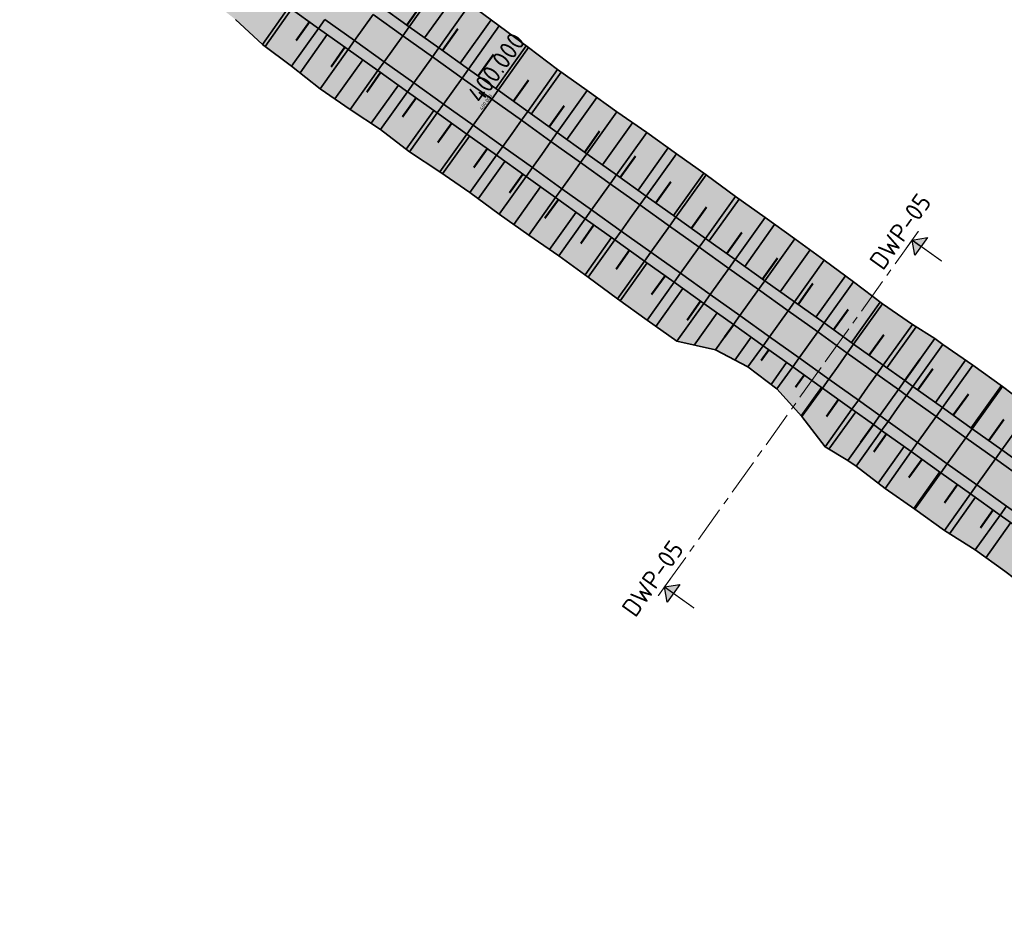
# Model space of a CAD drawing. Header units: metres. Extents: x 203098 to 203426, y 395898 to 396132.
# Tile 1 of 6: x 203154 to 203289, y 395935 to 396057. Entities that reach past the tile are written whole.
import ezdxf
from ezdxf.enums import TextEntityAlignment as Align

# ---------------------------------------------------------------- set-up
doc = ezdxf.new("R2010")
doc.units = ezdxf.units.M
doc.linetypes.add('XX-CENTER', pattern=[8, 5, -1, 1, -1])
doc.layers.get('0').update_dxf_attribs({"lineweight": 25})
doc.layers.add('C3D-ALIGNMENT_LABELING', color=7, linetype='Continuous')
doc.layers.add('C3D-CORRIDOR', color=7, linetype='Continuous')
for name, color, linetype, lineweight in [('N-WA-GR-GRAS-V', 61, 'Continuous', 18), ('N-WA-GW-AFWERKEN_INZAAIEN-G', 60, 'Continuous', 35), ('N-WA-GW-DIJK_KRUIN_BINNEN-G', 90, 'Continuous', 35), ('N-WA-GW-DIJK_KRUIN_BUITEN-G', 90, 'Continuous', 35), ('N-WA-GW-DIJK_TEEN_BINNEN-G', 90, 'Continuous', 35), ('N-WA-GW-DIJK_TEEN_BUITEN-G', 90, 'Continuous', 35), ('N-WA-VH-VERHARDING_ASFALT-G', 252, 'Continuous', 35), ('N-WA-VH-VERHARDING_ASFALT-V', 252, 'Continuous', 18), ('N-WA-VH-VERHARDING_GRASBETONSTEEN-G', 102, 'Continuous', 35), ('N-WA-VH-VERHARDING_GRASBETONSTEEN-V', 75, 'Continuous', 18), ('X-XX-AL-T25', 7, 'Continuous', 25), ('X-XX-AL-VERWIJZING_DOORSNEDE-G', 7, 'XX-CENTER', 18)]:
    doc.layers.add(name, color=color, linetype=linetype, lineweight=lineweight)
doc.styles.add('NLCS-ISO', font='NLCS-ISO.ttf')
doc.styles.get("Standard").update_dxf_attribs({"font": 'NLCS-ISO.ttf'})

# ---------------------------------------------------------------- blocks, each defined once
blk = doc.blocks.new('pijldrsn')
at = {"linetype": 'Continuous'}
blk.add_hatch(color=256, dxfattribs=at).paths.add_polyline_path([(-3, -3), (0, 0), (3, -3)])
for p, q in [((-3, -3), (0, 0)), ((0, 0), (3, -3)), ((0, 0), (0, -3)), ((0, 0), (0, 0)), ((0, 0), (0, 0)), ((0, 0), (0, 0)), ((3, -3), (-3, -3))]:
    blk.add_line(p, q, dxfattribs=at)
at = {"linetype": 'Continuous', "const_width": 0.35}
for points in [[(-3, 0), (3, 0)], [(0, 0), (0, -10)]]:
    blk.add_lwpolyline(points, dxfattribs=at)
at = {"flags": 11}
for tag, p in [('TEXTAT', (0, -65)), ('TEXTHG', (0.02, -71.78))]:
    blk.add_attdef(tag, text='', height=5, dxfattribs=at).set_placement(p, align=Align.TOP_CENTER)

msp = doc.modelspace()

# ---------------------------------------------------------------- hatches: boundary and pattern name
at = {"layer": 'N-WA-GR-GRAS-V', "linetype": 'Continuous', "lineweight": 18}
for points in [[(203275.22, 396007.21), (203272.28, 396009.31), (203268.21, 396012.21), (203264.14, 396015.12), (203260.07, 396018.02), (203256, 396020.93), (203251.93, 396023.83), (203247.86, 396026.74), (203243.8, 396029.64), (203239.73, 396032.55), (203235.66, 396035.45), (203231.59, 396038.36), (203227.52, 396041.26), (203223.45, 396044.17), (203219.38, 396047.07), (203215.31, 396049.98), (203211.24, 396052.88), (203207.17, 396055.78), (203203.09, 396058.69), (203199.02, 396061.59), (203194.95, 396064.49), (203190.88, 396067.39), (203186.8, 396070.29), (203182.73, 396073.19), (203178.65, 396076.09), (203174.58, 396078.99), (203170.5, 396081.88), (203166.42, 396084.78), (203162.35, 396087.68), (203161.76, 396088.09), (203165.43, 396093.27), (203166, 396092.82), (203169.89, 396089.66), (203174.56, 396087.59), (203178.01, 396083.81), (203181.9, 396080.66), (203186.29, 396078.2), (203190.61, 396075.65), (203194.78, 396072.87), (203198.9, 396070.03), (203203.15, 396067.39), (203207.31, 396064.6), (203211.46, 396061.81), (203215.51, 396058.87), (203219.55, 396055.92), (203223.56, 396052.93), (203227.56, 396049.92), (203231.63, 396047.03), (203235.69, 396044.11), (203239.81, 396041.27), (203243.87, 396038.35), (203247.96, 396035.47), (203251.98, 396032.5), (203256.05, 396029.59), (203260.11, 396026.68), (203264.17, 396023.76), (203268.19, 396020.79), (203272.17, 396017.76), (203276.3, 396014.93), (203279.35, 396012.99), (203275.22, 396007.21)], [(203267.4, 395996.25), (203264.28, 395998.1), (203261.11, 396002.27), (203257.68, 396006.06), (203253.69, 396009.08), (203249.23, 396011.43), (203243.92, 396012.61), (203239.84, 396015.5), (203235.8, 396018.45), (203231.76, 396021.39), (203227.74, 396024.36), (203223.61, 396027.18), (203219.54, 396030.08), (203215.49, 396033.02), (203211.37, 396035.85), (203207.21, 396038.63), (203203.25, 396041.69), (203199.07, 396044.43), (203194.97, 396047.28), (203191.04, 396050.38), (203187.03, 396053.37), (203183.32, 396056.78), (203179.39, 396059.88), (203175.44, 396062.95), (203171.46, 396065.98), (203167.21, 396068.62), (203163.12, 396071.5), (203158.79, 396074.04), (203154.41, 396076.49), (203153.7, 396076.74), (203157.47, 396082.06), (203158.06, 396081.64), (203162.14, 396078.75), (203166.21, 396075.85), (203170.29, 396072.96), (203174.36, 396070.06), (203178.44, 396067.16), (203182.51, 396064.26), (203186.58, 396061.36), (203190.66, 396058.46), (203194.73, 396055.56), (203198.8, 396052.66), (203202.87, 396049.76), (203206.94, 396046.86), (203211.01, 396043.95), (203215.08, 396041.05), (203219.15, 396038.14), (203223.22, 396035.24), (203227.29, 396032.33), (203231.36, 396029.43), (203235.43, 396026.52), (203239.5, 396023.62), (203243.57, 396020.71), (203247.64, 396017.81), (203251.71, 396014.9), (203255.77, 396012), (203259.84, 396009.1), (203263.91, 396006.19), (203267.98, 396003.29), (203270.92, 396001.19), (203267.4, 395996.25)], [(203360, 395946.7), (203357.75, 395948.31), (203353.68, 395951.21), (203349.61, 395954.12), (203345.54, 395957.02), (203341.47, 395959.93), (203337.4, 395962.83), (203333.33, 395965.74), (203329.26, 395968.64), (203325.19, 395971.55), (203321.12, 395974.45), (203317.05, 395977.36), (203312.98, 395980.26), (203308.91, 395983.17), (203304.84, 395986.07), (203300.77, 395988.98), (203296.7, 395991.88), (203292.63, 395994.79), (203288.56, 395997.69), (203284.49, 396000.59), (203280.42, 396003.5), (203276.35, 396006.4), (203275.22, 396007.21), (203279.35, 396012.99), (203280.47, 396012.17), (203284.57, 396009.31), (203288.65, 396006.42), (203292.63, 396003.39), (203296.72, 396000.51), (203300.79, 395997.61), (203304.87, 395994.72), (203308.93, 395991.8), (203312.94, 395988.81), (203316.97, 395985.86), (203320.97, 395982.85), (203325.03, 395979.93), (203329.07, 395976.98), (203332.9, 395973.75), (203336.85, 395970.67), (203340.94, 395967.8), (203345.03, 395964.92), (203349.09, 395962), (203353.16, 395959.1), (203357.26, 395956.23), (203361.31, 395953.29), (203363.63, 395951.79), (203360, 395946.7)], [(203351.68, 395935.04), (203349.58, 395936.87), (203345.43, 395939.66), (203341.45, 395942.69), (203337.32, 395945.51), (203333.37, 395948.58), (203329.37, 395951.58), (203325.41, 395954.64), (203321.32, 395957.52), (203317.31, 395960.51), (203313.29, 395963.48), (203309.29, 395966.49), (203305.07, 395969.17), (203301.09, 395972.22), (203296.98, 395975.06), (203292.97, 395978.05), (203288.97, 395981.05), (203284.9, 395983.96), (203280.66, 395986.62), (203276.6, 395989.54), (203272.52, 395992.42), (203268.54, 395995.45), (203267.4, 395996.25), (203270.92, 396001.19), (203272.05, 396000.38), (203276.12, 395997.48), (203280.19, 395994.57), (203284.26, 395991.67), (203288.33, 395988.76), (203292.4, 395985.86), (203296.47, 395982.95), (203300.54, 395980.05), (203304.61, 395977.14), (203308.68, 395974.24), (203312.75, 395971.33), (203316.82, 395968.43), (203320.89, 395965.52), (203324.96, 395962.62), (203329.03, 395959.71), (203333.1, 395956.81), (203337.17, 395953.9), (203341.24, 395951), (203345.31, 395948.1), (203349.38, 395945.19), (203353.45, 395942.29), (203355.7, 395940.68), (203351.68, 395935.04)]]:
    msp.add_hatch(color=61, dxfattribs=at).paths.add_polyline_path(points, flags=0)
at = {"layer": 'N-WA-VH-VERHARDING_ASFALT-V', "linetype": 'Continuous', "lineweight": 18}
for points in [[(203273.07, 396004.2), (203270.13, 396006.3), (203266.06, 396009.2), (203261.99, 396012.11), (203257.92, 396015.01), (203253.85, 396017.92), (203249.79, 396020.82), (203245.72, 396023.73), (203241.65, 396026.63), (203237.58, 396029.54), (203233.51, 396032.44), (203229.44, 396035.34), (203225.37, 396038.25), (203221.3, 396041.15), (203217.23, 396044.06), (203213.16, 396046.96), (203209.09, 396049.87), (203205.02, 396052.77), (203200.95, 396055.67), (203196.87, 396058.58), (203192.8, 396061.48), (203188.73, 396064.38), (203184.66, 396067.28), (203180.58, 396070.18), (203176.51, 396073.07), (203172.43, 396075.97), (203168.36, 396078.87), (203164.28, 396081.76), (203160.2, 396084.66), (203159.62, 396085.08), (203160.89, 396086.87), (203161.48, 396086.45), (203165.55, 396083.56), (203169.63, 396080.66), (203173.71, 396077.76), (203177.78, 396074.87), (203181.86, 396071.97), (203185.93, 396069.07), (203190.01, 396066.17), (203194.08, 396063.27), (203198.15, 396060.37), (203202.22, 396057.47), (203206.29, 396054.56), (203210.37, 396051.66), (203214.44, 396048.75), (203218.51, 396045.85), (203222.58, 396042.95), (203226.65, 396040.04), (203230.71, 396037.14), (203234.78, 396034.23), (203238.85, 396031.33), (203242.92, 396028.42), (203246.99, 396025.52), (203251.06, 396022.61), (203255.13, 396019.71), (203259.2, 396016.8), (203263.27, 396013.9), (203267.34, 396010.99), (203271.41, 396008.09), (203274.35, 396005.99), (203273.07, 396004.2)], [(203271.79, 396002.41), (203268.86, 396004.51), (203264.79, 396007.41), (203260.72, 396010.32), (203256.65, 396013.22), (203252.58, 396016.13), (203248.51, 396019.03), (203244.44, 396021.94), (203240.37, 396024.84), (203236.3, 396027.74), (203232.23, 396030.65), (203228.16, 396033.55), (203224.09, 396036.46), (203220.02, 396039.36), (203215.95, 396042.27), (203211.88, 396045.17), (203207.81, 396048.08), (203203.74, 396050.98), (203199.67, 396053.88), (203195.6, 396056.78), (203191.53, 396059.69), (203187.45, 396062.59), (203183.38, 396065.49), (203179.31, 396068.38), (203175.23, 396071.28), (203171.16, 396074.18), (203167.08, 396077.07), (203163.01, 396079.97), (203158.93, 396082.86), (203158.34, 396083.28), (203159.62, 396085.08), (203160.2, 396084.66), (203164.28, 396081.76), (203168.36, 396078.87), (203172.43, 396075.97), (203176.51, 396073.07), (203180.58, 396070.18), (203184.66, 396067.28), (203188.73, 396064.38), (203192.8, 396061.48), (203196.87, 396058.58), (203200.95, 396055.67), (203205.02, 396052.77), (203209.09, 396049.87), (203213.16, 396046.96), (203217.23, 396044.06), (203221.3, 396041.15), (203225.37, 396038.25), (203229.44, 396035.34), (203233.51, 396032.44), (203237.58, 396029.54), (203241.65, 396026.63), (203245.72, 396023.73), (203249.79, 396020.82), (203253.85, 396017.92), (203257.92, 396015.01), (203261.99, 396012.11), (203266.06, 396009.2), (203270.13, 396006.3), (203273.07, 396004.2), (203271.79, 396002.41)], [(203357.85, 395943.69), (203355.6, 395945.3), (203351.53, 395948.2), (203347.46, 395951.11), (203343.39, 395954.01), (203339.32, 395956.92), (203335.25, 395959.82), (203331.18, 395962.73), (203327.11, 395965.63), (203323.04, 395968.54), (203318.97, 395971.44), (203314.9, 395974.34), (203310.83, 395977.25), (203306.76, 395980.15), (203302.69, 395983.06), (203298.62, 395985.96), (203294.55, 395988.87), (203290.48, 395991.77), (203286.41, 395994.68), (203282.34, 395997.58), (203278.27, 396000.49), (203274.2, 396003.39), (203273.07, 396004.2), (203274.35, 396005.99), (203275.48, 396005.18), (203279.55, 396002.28), (203283.62, 395999.37), (203287.69, 395996.47), (203291.76, 395993.56), (203295.83, 395990.66), (203299.9, 395987.75), (203303.97, 395984.85), (203308.04, 395981.95), (203312.11, 395979.04), (203316.18, 395976.14), (203320.25, 395973.23), (203324.32, 395970.33), (203328.39, 395967.42), (203332.46, 395964.52), (203336.53, 395961.61), (203340.6, 395958.71), (203344.67, 395955.8), (203348.74, 395952.9), (203352.81, 395949.99), (203356.88, 395947.09), (203359.13, 395945.48), (203357.85, 395943.69)], [(203356.57, 395941.9), (203354.32, 395943.51), (203350.25, 395946.41), (203346.18, 395949.32), (203342.11, 395952.22), (203338.04, 395955.13), (203333.97, 395958.03), (203329.9, 395960.94), (203325.83, 395963.84), (203321.76, 395966.74), (203317.69, 395969.65), (203313.62, 395972.55), (203309.55, 395975.46), (203305.48, 395978.36), (203301.41, 395981.27), (203297.34, 395984.17), (203293.27, 395987.08), (203289.2, 395989.98), (203285.13, 395992.89), (203281.06, 395995.79), (203276.99, 395998.7), (203272.93, 396001.6), (203271.79, 396002.41), (203273.07, 396004.2), (203274.2, 396003.39), (203278.27, 396000.49), (203282.34, 395997.58), (203286.41, 395994.68), (203290.48, 395991.77), (203294.55, 395988.87), (203298.62, 395985.96), (203302.69, 395983.06), (203306.76, 395980.15), (203310.83, 395977.25), (203314.9, 395974.34), (203318.97, 395971.44), (203323.04, 395968.54), (203327.11, 395965.63), (203331.18, 395962.73), (203335.25, 395959.82), (203339.32, 395956.92), (203343.39, 395954.01), (203347.46, 395951.11), (203351.53, 395948.2), (203355.6, 395945.3), (203357.85, 395943.69), (203356.57, 395941.9)]]:
    msp.add_hatch(color=252, dxfattribs=at).paths.add_polyline_path(points, flags=0)
at = {"layer": 'N-WA-VH-VERHARDING_GRASBETONSTEEN-V', "linetype": 'Continuous', "lineweight": 18}
for points in [[(203274.35, 396005.99), (203271.41, 396008.09), (203267.34, 396010.99), (203263.27, 396013.9), (203259.2, 396016.8), (203255.13, 396019.71), (203251.06, 396022.61), (203246.99, 396025.52), (203242.92, 396028.42), (203238.85, 396031.33), (203234.78, 396034.23), (203230.71, 396037.14), (203226.65, 396040.04), (203222.58, 396042.95), (203218.51, 396045.85), (203214.44, 396048.75), (203210.37, 396051.66), (203206.29, 396054.56), (203202.22, 396057.47), (203198.15, 396060.37), (203194.08, 396063.27), (203190.01, 396066.17), (203185.93, 396069.07), (203181.86, 396071.97), (203177.78, 396074.87), (203173.71, 396077.76), (203169.63, 396080.66), (203165.55, 396083.56), (203161.48, 396086.45), (203160.89, 396086.87), (203161.76, 396088.09), (203162.35, 396087.68), (203166.42, 396084.78), (203170.5, 396081.88), (203174.58, 396078.99), (203178.65, 396076.09), (203182.73, 396073.19), (203186.8, 396070.29), (203190.88, 396067.39), (203194.95, 396064.49), (203199.02, 396061.59), (203203.09, 396058.69), (203207.17, 396055.78), (203211.24, 396052.88), (203215.31, 396049.98), (203219.38, 396047.07), (203223.45, 396044.17), (203227.52, 396041.26), (203231.59, 396038.36), (203235.66, 396035.45), (203239.73, 396032.55), (203243.8, 396029.64), (203247.86, 396026.74), (203251.93, 396023.83), (203256, 396020.93), (203260.07, 396018.02), (203264.14, 396015.12), (203268.21, 396012.21), (203272.28, 396009.31), (203275.22, 396007.21), (203274.35, 396005.99)], [(203270.92, 396001.19), (203267.98, 396003.29), (203263.91, 396006.19), (203259.84, 396009.1), (203255.77, 396012), (203251.71, 396014.9), (203247.64, 396017.81), (203243.57, 396020.71), (203239.5, 396023.62), (203235.43, 396026.52), (203231.36, 396029.43), (203227.29, 396032.33), (203223.22, 396035.24), (203219.15, 396038.14), (203215.08, 396041.05), (203211.01, 396043.95), (203206.94, 396046.86), (203202.87, 396049.76), (203198.8, 396052.66), (203194.73, 396055.56), (203190.66, 396058.46), (203186.58, 396061.36), (203182.51, 396064.26), (203178.44, 396067.16), (203174.36, 396070.06), (203170.29, 396072.96), (203166.21, 396075.85), (203162.14, 396078.75), (203158.06, 396081.64), (203157.47, 396082.06), (203158.34, 396083.28), (203158.93, 396082.86), (203163.01, 396079.97), (203167.08, 396077.07), (203171.16, 396074.18), (203175.23, 396071.28), (203179.31, 396068.38), (203183.38, 396065.49), (203187.45, 396062.59), (203191.53, 396059.69), (203195.6, 396056.78), (203199.67, 396053.88), (203203.74, 396050.98), (203207.81, 396048.08), (203211.88, 396045.17), (203215.95, 396042.27), (203220.02, 396039.36), (203224.09, 396036.46), (203228.16, 396033.55), (203232.23, 396030.65), (203236.3, 396027.74), (203240.37, 396024.84), (203244.44, 396021.94), (203248.51, 396019.03), (203252.58, 396016.13), (203256.65, 396013.22), (203260.72, 396010.32), (203264.79, 396007.41), (203268.86, 396004.51), (203271.79, 396002.41), (203270.92, 396001.19)], [(203359.13, 395945.48), (203356.88, 395947.09), (203352.81, 395949.99), (203348.74, 395952.9), (203344.67, 395955.8), (203340.6, 395958.71), (203336.53, 395961.61), (203332.46, 395964.52), (203328.39, 395967.42), (203324.32, 395970.33), (203320.25, 395973.23), (203316.18, 395976.14), (203312.11, 395979.04), (203308.04, 395981.95), (203303.97, 395984.85), (203299.9, 395987.75), (203295.83, 395990.66), (203291.76, 395993.56), (203287.69, 395996.47), (203283.62, 395999.37), (203279.55, 396002.28), (203275.48, 396005.18), (203274.35, 396005.99), (203275.22, 396007.21), (203276.35, 396006.4), (203280.42, 396003.5), (203284.49, 396000.59), (203288.56, 395997.69), (203292.63, 395994.79), (203296.7, 395991.88), (203300.77, 395988.98), (203304.84, 395986.07), (203308.91, 395983.17), (203312.98, 395980.26), (203317.05, 395977.36), (203321.12, 395974.45), (203325.19, 395971.55), (203329.26, 395968.64), (203333.33, 395965.74), (203337.4, 395962.83), (203341.47, 395959.93), (203345.54, 395957.02), (203349.61, 395954.12), (203353.68, 395951.21), (203357.75, 395948.31), (203360, 395946.7), (203359.13, 395945.48)], [(203355.7, 395940.68), (203353.45, 395942.29), (203349.38, 395945.19), (203345.31, 395948.1), (203341.24, 395951), (203337.17, 395953.9), (203333.1, 395956.81), (203329.03, 395959.71), (203324.96, 395962.62), (203320.89, 395965.52), (203316.82, 395968.43), (203312.75, 395971.33), (203308.68, 395974.24), (203304.61, 395977.14), (203300.54, 395980.05), (203296.47, 395982.95), (203292.4, 395985.86), (203288.33, 395988.76), (203284.26, 395991.67), (203280.19, 395994.57), (203276.12, 395997.48), (203272.05, 396000.38), (203270.92, 396001.19), (203271.79, 396002.41), (203272.93, 396001.6), (203276.99, 395998.7), (203281.06, 395995.79), (203285.13, 395992.89), (203289.2, 395989.98), (203293.27, 395987.08), (203297.34, 395984.17), (203301.41, 395981.27), (203305.48, 395978.36), (203309.55, 395975.46), (203313.62, 395972.55), (203317.69, 395969.65), (203321.76, 395966.74), (203325.83, 395963.84), (203329.9, 395960.94), (203333.97, 395958.03), (203338.04, 395955.13), (203342.11, 395952.22), (203346.18, 395949.32), (203350.25, 395946.41), (203354.32, 395943.51), (203356.57, 395941.9), (203355.7, 395940.68)]]:
    msp.add_hatch(color=75, dxfattribs=at).paths.add_polyline_path(points, flags=0)

# ---------------------------------------------------------------- linework, layer by layer
at = {"layer": 'C3D-ALIGNMENT_LABELING', "color": 7, "linetype": 'Continuous', "lineweight": -3}
msp.add_line((203217.37, 396044.26), (203217.08, 396043.86), dxfattribs=at)
at = {"layer": 'C3D-CORRIDOR', "color": 7, "linetype": 'Continuous', "lineweight": 35}
for p, q in [((203209.3, 396054.26, 15.7), (203213.59, 396060.27, 13.24)), ((203191.03, 396058.19, 15.7), (203187.4, 396053.09, 13.61)), ((203214.19, 396050.78, 15.7), (203218.44, 396056.73, 13.26)), ((203195.92, 396054.71, 15.7), (203192.19, 396049.48, 13.56)), ((203219.07, 396047.29, 15.7), (203223.26, 396053.16, 13.3)), ((203200.8, 396051.23, 15.7), (203196.99, 396045.88, 13.51)), ((203223.95, 396043.81, 15.7), (203228.06, 396049.56, 13.34)), ((203205.69, 396047.75, 15.7), (203201.97, 396042.53, 13.57)), ((203228.83, 396040.32, 15.7), (203232.95, 396046.08, 13.34)), ((203210.57, 396044.27, 15.7), (203206.78, 396038.96, 13.53)), ((203233.72, 396036.83, 15.7), (203237.85, 396042.62, 13.33)), ((203215.45, 396040.78, 15.7), (203211.74, 396035.59, 13.57)), ((203238.6, 396033.35, 15.7), (203242.75, 396039.16, 13.32)), ((203220.33, 396037.3, 15.7), (203216.67, 396032.16, 13.6)), ((203243.49, 396029.86, 15.7), (203247.65, 396035.69, 13.31)), ((203225.22, 396033.81, 15.7), (203221.54, 396028.66, 13.59)), ((203248.37, 396026.38, 15.7), (203252.48, 396032.14, 13.34)), ((203230.1, 396030.33, 15.7), (203226.46, 396025.23, 13.61)), ((203253.25, 396022.89, 15.7), (203257.36, 396028.65, 13.34)), ((203234.98, 396026.84, 15.7), (203231.32, 396021.71, 13.6)), ((203258.14, 396019.41, 15.7), (203262.24, 396025.15, 13.35)), ((203239.87, 396023.36, 15.7), (203236.17, 396018.18, 13.58)), ((203263.02, 396015.92, 15.7), (203267.08, 396021.61, 13.37)), ((203244.75, 396019.87, 15.7), (203241.03, 396014.66, 13.57)), ((203267.9, 396012.44, 15.7), (203271.86, 396017.99, 13.43)), ((203249.47, 396016.5, 15.7), (203246.32, 396012.08, 13.89)), ((203272.78, 396008.95, 15.7), (203276.81, 396014.6, 13.39)), ((203254.14, 396013.17, 15.7), (203251.9, 396010.02, 14.41)), ((203279.44, 396004.2, 15.7), (203283.58, 396010, 13.32)), ((203259.01, 396009.69, 15.7), (203256.86, 396006.68, 14.47)), ((203263.8, 396006.27, 15.7), (203261.02, 396002.37, 14.1)), ((203284.33, 396000.71, 15.7), (203288.49, 396006.54, 13.31)), ((203268.49, 396002.93, 15.7), (203264.82, 395997.78, 13.59)), ((203275.16, 395998.16, 15.7), (203271.58, 395993.14, 13.64)), ((203280.05, 395994.68, 15.7), (203276.46, 395989.65, 13.64)), ((203284.93, 395991.19, 15.7), (203281.36, 395986.19, 13.65)), ((203289.81, 395987.71, 15.7), (203286.38, 395982.9, 13.73))]:
    msp.add_line(p, q, dxfattribs=at)
at = {"layer": 'C3D-CORRIDOR', "color": 7, "linetype": 'Continuous', "lineweight": 50}
for p, q in [((203206.86, 396056, 15.7), (203209.01, 396059.01, 14.47)), ((203193.48, 396056.45, 15.7), (203191.64, 396053.88, 14.65)), ((203211.75, 396052.52, 15.7), (203213.88, 396055.51, 14.48)), ((203198.36, 396052.97, 15.7), (203196.45, 396050.3, 14.6)), ((203216.63, 396049.03, 15.7), (203218.74, 396051.99, 14.49)), ((203203.25, 396049.49, 15.7), (203201.35, 396046.83, 14.61)), ((203221.51, 396045.55, 15.7), (203223.58, 396048.45, 14.51)), ((203208.13, 396046.01, 15.7), (203206.27, 396043.4, 14.63)), ((203226.39, 396042.06, 15.7), (203228.45, 396044.95, 14.52)), ((203213.01, 396042.52, 15.7), (203211.13, 396039.89, 14.62)), ((203231.28, 396038.58, 15.7), (203233.33, 396041.45, 14.52)), ((203217.89, 396039.04, 15.7), (203216.05, 396036.47, 14.65)), ((203236.16, 396035.09, 15.7), (203238.24, 396038, 14.51)), ((203222.77, 396035.55, 15.7), (203220.94, 396032.98, 14.65)), ((203241.04, 396031.61, 15.7), (203243.12, 396034.51, 14.51)), ((203227.66, 396032.07, 15.7), (203225.82, 396029.49, 14.65)), ((203245.93, 396028.12, 15.7), (203248, 396031.02, 14.51)), ((203232.54, 396028.58, 15.7), (203230.73, 396026.04, 14.66)), ((203250.81, 396024.64, 15.7), (203252.87, 396027.52, 14.52)), ((203237.42, 396025.1, 15.7), (203235.58, 396022.52, 14.65)), ((203255.69, 396021.15, 15.7), (203257.75, 396024.03, 14.52)), ((203242.31, 396021.61, 15.7), (203240.45, 396019.01, 14.64)), ((203260.58, 396017.66, 15.7), (203262.62, 396020.53, 14.53)), ((203247.19, 396018.13, 15.7), (203245.33, 396015.52, 14.63)), ((203265.46, 396014.18, 15.7), (203267.47, 396016.99, 14.55)), ((203251.72, 396014.89, 15.7), (203250.48, 396013.16, 14.99)), ((203270.34, 396010.69, 15.7), (203272.33, 396013.49, 14.56)), ((203256.57, 396011.43, 15.7), (203255.52, 396009.96, 15.1)), ((203275.22, 396007.21, 15.7), (203277.28, 396010.1, 14.52)), ((203277, 396005.94, 15.7), (203279.06, 396008.83, 14.52)), ((203261.41, 396007.98, 15.7), (203260.21, 396006.29, 15.01)), ((203266.13, 396004.61, 15.7), (203264.49, 396002.3, 14.76)), ((203281.88, 396002.46, 15.7), (203283.96, 396005.37, 14.51)), ((203286.77, 395998.97, 15.7), (203288.82, 396001.85, 14.52)), ((203270.92, 396001.19, 15.7), (203269.16, 395998.72, 14.69)), ((203272.72, 395999.9, 15.7), (203270.96, 395997.43, 14.69)), ((203277.6, 395996.42, 15.7), (203275.8, 395993.9, 14.67)), ((203282.49, 395992.93, 15.7), (203280.69, 395990.42, 14.67)), ((203287.37, 395989.45, 15.7), (203285.63, 395987.02, 14.71))]:
    msp.add_line(p, q, dxfattribs=at)
at = {"layer": 'N-WA-GW-AFWERKEN_INZAAIEN-G', "color": 60, "linetype": 'Continuous', "lineweight": 35}
for p, q in [((203207.17, 396055.78, 15.7), (203211.46, 396061.81, 13.23)), ((203211.24, 396052.88, 15.7), (203215.51, 396058.87, 13.25)), ((203190.66, 396058.46, 15.7), (203187.03, 396053.37, 13.62)), ((203215.31, 396049.98, 15.7), (203219.55, 396055.92, 13.27)), ((203194.73, 396055.56, 15.7), (203191.04, 396050.38, 13.58)), ((203198.8, 396052.66, 15.7), (203194.97, 396047.28, 13.5)), ((203219.38, 396047.07, 15.7), (203223.56, 396052.93, 13.3)), ((203202.87, 396049.76, 15.7), (203199.07, 396044.43, 13.52)), ((203223.45, 396044.17, 15.7), (203227.56, 396049.92, 13.34)), ((203206.94, 396046.86, 15.7), (203203.25, 396041.69, 13.59)), ((203227.52, 396041.26, 15.7), (203231.63, 396047.03, 13.34)), ((203211.01, 396043.95, 15.7), (203207.21, 396038.63, 13.52)), ((203231.59, 396038.36, 15.7), (203235.69, 396044.11, 13.35)), ((203215.08, 396041.05, 15.7), (203211.37, 396035.85, 13.57)), ((203235.66, 396035.45, 15.7), (203239.81, 396041.27, 13.32)), ((203239.73, 396032.55, 15.7), (203243.87, 396038.35, 13.32)), ((203219.15, 396038.14, 15.7), (203215.49, 396033.02, 13.6)), ((203223.22, 396035.24, 15.7), (203219.54, 396030.08, 13.59)), ((203243.8, 396029.64, 15.7), (203247.96, 396035.47, 13.31)), ((203227.29, 396032.33, 15.7), (203223.61, 396027.18, 13.59)), ((203247.86, 396026.74, 15.7), (203251.98, 396032.5, 13.34)), ((203231.36, 396029.43, 15.7), (203227.74, 396024.36, 13.63)), ((203251.93, 396023.83, 15.7), (203256.05, 396029.59, 13.34)), ((203235.43, 396026.52, 15.7), (203231.76, 396021.39, 13.6)), ((203256, 396020.93, 15.7), (203260.11, 396026.68, 13.34)), ((203239.5, 396023.62, 15.7), (203235.8, 396018.45, 13.58)), ((203260.07, 396018.02, 15.7), (203264.17, 396023.76, 13.35)), ((203264.14, 396015.12, 15.7), (203268.19, 396020.79, 13.38)), ((203243.57, 396020.71, 15.7), (203239.84, 396015.5, 13.56)), ((203247.64, 396017.81, 15.7), (203243.92, 396012.61, 13.57)), ((203268.21, 396012.21, 15.7), (203272.17, 396017.76, 13.43)), ((203251.71, 396014.9, 15.7), (203249.23, 396011.43, 14.28)), ((203272.28, 396009.31, 15.7), (203276.3, 396014.93, 13.4)), ((203275.22, 396007.21, 15.7), (203279.35, 396012.99, 13.33)), ((203255.77, 396012, 15.7), (203253.69, 396009.08, 14.5)), ((203276.35, 396006.4, 15.7), (203280.47, 396012.17, 13.34)), ((203259.84, 396009.1, 15.7), (203257.68, 396006.06, 14.46)), ((203280.42, 396003.5, 15.7), (203284.57, 396009.31, 13.32)), ((203263.91, 396006.19, 15.7), (203261.11, 396002.27, 14.09)), ((203284.49, 396000.59, 15.7), (203288.65, 396006.42, 13.31)), ((203267.98, 396003.29, 15.7), (203264.28, 395998.1, 13.58)), ((203288.56, 395997.69, 15.7), (203292.63, 396003.39, 13.37)), ((203267.4, 395996.25, 13.68), (203270.92, 396001.19, 15.7)), ((203272.05, 396000.38, 15.7), (203268.54, 395995.45, 13.68)), ((203276.12, 395997.48, 15.7), (203272.52, 395992.42, 13.63)), ((203280.19, 395994.57, 15.7), (203276.6, 395989.54, 13.64)), ((203284.26, 395991.67, 15.7), (203280.66, 395986.62, 13.64)), ((203288.33, 395988.76, 15.7), (203284.9, 395983.96, 13.73))]:
    msp.add_line(p, q, dxfattribs=at)
at = {"layer": 'N-WA-GW-DIJK_KRUIN_BINNEN-G', "color": 90, "linetype": 'Continuous', "lineweight": 35}
for points in [[(203275.22, 396007.21, 15.7), (203272.28, 396009.31, 15.7), (203268.21, 396012.21, 15.7), (203264.14, 396015.12, 15.7), (203260.07, 396018.02, 15.7), (203256, 396020.93, 15.7), (203251.93, 396023.83, 15.7), (203247.86, 396026.74, 15.7), (203243.8, 396029.64, 15.7), (203239.73, 396032.55, 15.7), (203235.66, 396035.45, 15.7), (203231.59, 396038.36, 15.7), (203227.52, 396041.26, 15.7), (203223.45, 396044.17, 15.7), (203219.38, 396047.07, 15.7), (203215.31, 396049.98, 15.7), (203211.24, 396052.88, 15.7), (203207.17, 396055.78, 15.7), (203203.09, 396058.69, 15.7)], [(203274.35, 396005.99, 15.7), (203271.41, 396008.09, 15.7), (203267.34, 396010.99, 15.7), (203263.27, 396013.9, 15.7), (203259.2, 396016.8, 15.7), (203255.13, 396019.71, 15.7), (203251.06, 396022.61, 15.7), (203246.99, 396025.52, 15.7), (203242.92, 396028.42, 15.7), (203238.85, 396031.33, 15.7), (203234.78, 396034.23, 15.7), (203230.71, 396037.14, 15.7), (203226.65, 396040.04, 15.7), (203222.58, 396042.95, 15.7), (203218.51, 396045.85, 15.7), (203214.44, 396048.75, 15.7), (203210.37, 396051.66, 15.7), (203206.29, 396054.56, 15.7), (203202.22, 396057.47, 15.7)], [(203359.13, 395945.48, 15.75), (203356.88, 395947.09, 15.7), (203352.81, 395949.99, 15.7), (203348.74, 395952.9, 15.7), (203344.67, 395955.8, 15.7), (203340.6, 395958.71, 15.7), (203336.53, 395961.61, 15.7), (203332.46, 395964.52, 15.7), (203328.39, 395967.42, 15.7), (203324.32, 395970.33, 15.7), (203320.25, 395973.23, 15.7), (203316.18, 395976.14, 15.7), (203312.11, 395979.04, 15.7), (203308.04, 395981.95, 15.7), (203303.97, 395984.85, 15.7), (203299.9, 395987.75, 15.7), (203295.83, 395990.66, 15.7), (203291.76, 395993.56, 15.7), (203287.69, 395996.47, 15.7), (203283.62, 395999.37, 15.7), (203279.55, 396002.28, 15.7), (203275.48, 396005.18, 15.7), (203274.35, 396005.99, 15.7)], [(203360, 395946.7, 15.75), (203357.75, 395948.31, 15.7), (203353.68, 395951.21, 15.7), (203349.61, 395954.12, 15.7), (203345.54, 395957.02, 15.7), (203341.47, 395959.93, 15.7), (203337.4, 395962.83, 15.7), (203333.33, 395965.74, 15.7), (203329.26, 395968.64, 15.7), (203325.19, 395971.55, 15.7), (203321.12, 395974.45, 15.7), (203317.05, 395977.36, 15.7), (203312.98, 395980.26, 15.7), (203308.91, 395983.17, 15.7), (203304.84, 395986.07, 15.7), (203300.77, 395988.98, 15.7), (203296.7, 395991.88, 15.7), (203292.63, 395994.79, 15.7), (203288.56, 395997.69, 15.7), (203284.49, 396000.59, 15.7), (203280.42, 396003.5, 15.7), (203276.35, 396006.4, 15.7), (203275.22, 396007.21, 15.7)]]:
    msp.add_polyline3d(points, dxfattribs=at)
at = {"layer": 'N-WA-GW-DIJK_KRUIN_BUITEN-G', "color": 90, "linetype": 'Continuous', "lineweight": 35}
for points in [[(203270.92, 396001.19, 15.7), (203267.98, 396003.29, 15.7), (203263.91, 396006.19, 15.7), (203259.84, 396009.1, 15.7), (203255.77, 396012, 15.7), (203251.71, 396014.9, 15.7), (203247.64, 396017.81, 15.7), (203243.57, 396020.71, 15.7), (203239.5, 396023.62, 15.7), (203235.43, 396026.52, 15.7), (203231.36, 396029.43, 15.7), (203227.29, 396032.33, 15.7), (203223.22, 396035.24, 15.7), (203219.15, 396038.14, 15.7), (203215.08, 396041.05, 15.7), (203211.01, 396043.95, 15.7), (203206.94, 396046.86, 15.7), (203202.87, 396049.76, 15.7), (203198.8, 396052.66, 15.7), (203194.73, 396055.56, 15.7), (203190.66, 396058.46, 15.7)], [(203271.79, 396002.41, 15.7), (203268.86, 396004.51, 15.7), (203264.79, 396007.41, 15.7), (203260.72, 396010.32, 15.7), (203256.65, 396013.22, 15.7), (203252.58, 396016.13, 15.7), (203248.51, 396019.03, 15.7), (203244.44, 396021.94, 15.7), (203240.37, 396024.84, 15.7), (203236.3, 396027.74, 15.7), (203232.23, 396030.65, 15.7), (203228.16, 396033.55, 15.7), (203224.09, 396036.46, 15.7), (203220.02, 396039.36, 15.7), (203215.95, 396042.27, 15.7), (203211.88, 396045.17, 15.7), (203207.81, 396048.08, 15.7), (203203.74, 396050.98, 15.7), (203199.67, 396053.88, 15.7), (203195.6, 396056.78, 15.7)], [(203356.57, 395941.9, 15.75), (203354.32, 395943.51, 15.7), (203350.25, 395946.41, 15.7), (203346.18, 395949.32, 15.7), (203342.11, 395952.22, 15.7), (203338.04, 395955.13, 15.7), (203333.97, 395958.03, 15.7), (203329.9, 395960.94, 15.7), (203325.83, 395963.84, 15.7), (203321.76, 395966.74, 15.7), (203317.69, 395969.65, 15.7), (203313.62, 395972.55, 15.7), (203309.55, 395975.46, 15.7), (203305.48, 395978.36, 15.7), (203301.41, 395981.27, 15.7), (203297.34, 395984.17, 15.7), (203293.27, 395987.08, 15.7), (203289.2, 395989.98, 15.7), (203285.13, 395992.89, 15.7), (203281.06, 395995.79, 15.7), (203276.99, 395998.7, 15.7), (203272.93, 396001.6, 15.7), (203271.79, 396002.41, 15.7)], [(203355.7, 395940.68, 15.75), (203353.45, 395942.29, 15.7), (203349.38, 395945.19, 15.7), (203345.31, 395948.1, 15.7), (203341.24, 395951, 15.7), (203337.17, 395953.9, 15.7), (203333.1, 395956.81, 15.7), (203329.03, 395959.71, 15.7), (203324.96, 395962.62, 15.7), (203320.89, 395965.52, 15.7), (203316.82, 395968.43, 15.7), (203312.75, 395971.33, 15.7), (203308.68, 395974.24, 15.7), (203304.61, 395977.14, 15.7), (203300.54, 395980.05, 15.7), (203296.47, 395982.95, 15.7), (203292.4, 395985.86, 15.7), (203288.33, 395988.76, 15.7), (203284.26, 395991.67, 15.7), (203280.19, 395994.57, 15.7), (203276.12, 395997.48, 15.7), (203272.05, 396000.38, 15.7), (203270.92, 396001.19, 15.7)]]:
    msp.add_polyline3d(points, dxfattribs=at)
at = {"layer": 'N-WA-GW-DIJK_TEEN_BINNEN-G', "color": 90, "linetype": 'Continuous', "lineweight": 35}
for points in [[(203279.35, 396012.99, 13.33), (203276.3, 396014.93, 13.4), (203272.17, 396017.76, 13.43), (203268.19, 396020.79, 13.38), (203264.17, 396023.76, 13.35), (203260.11, 396026.68, 13.34), (203256.05, 396029.59, 13.34), (203251.98, 396032.5, 13.34), (203247.96, 396035.47, 13.31), (203243.87, 396038.35, 13.32), (203239.81, 396041.27, 13.32), (203235.69, 396044.11, 13.35), (203231.63, 396047.03, 13.34), (203227.56, 396049.92, 13.34), (203223.56, 396052.93, 13.3), (203219.55, 396055.92, 13.27), (203215.51, 396058.87, 13.25)], [(203363.63, 395951.79, 13.66), (203361.31, 395953.29, 13.66), (203357.26, 395956.23, 13.64), (203353.16, 395959.1, 13.66), (203349.09, 395962, 13.66), (203345.03, 395964.92, 13.66), (203340.94, 395967.8, 13.67), (203336.85, 395970.67, 13.68), (203332.9, 395973.75, 13.61), (203329.07, 395976.98, 13.47), (203325.03, 395979.93, 13.46), (203320.97, 395982.85, 13.45), (203316.97, 395985.86, 13.41), (203312.94, 395988.81, 13.39), (203308.93, 395991.8, 13.35), (203304.87, 395994.72, 13.35), (203300.79, 395997.61, 13.35), (203296.72, 396000.51, 13.36), (203292.63, 396003.39, 13.37), (203288.65, 396006.42, 13.31), (203284.57, 396009.31, 13.32), (203280.47, 396012.17, 13.34), (203279.35, 396012.99, 13.33)]]:
    msp.add_polyline3d(points, dxfattribs=at)
at = {"layer": 'N-WA-GW-DIJK_TEEN_BUITEN-G', "color": 90, "linetype": 'Continuous', "lineweight": 35}
for points in [[(203267.4, 395996.25, 13.68), (203264.28, 395998.1, 13.58), (203261.11, 396002.27, 14.09), (203257.68, 396006.06, 14.46), (203253.69, 396009.08, 14.5), (203249.23, 396011.43, 14.28), (203243.92, 396012.61, 13.57), (203239.84, 396015.5, 13.56), (203235.8, 396018.45, 13.58), (203231.76, 396021.39, 13.6), (203227.74, 396024.36, 13.63), (203223.61, 396027.18, 13.59), (203219.54, 396030.08, 13.59), (203215.49, 396033.02, 13.6), (203211.37, 396035.85, 13.57), (203207.21, 396038.63, 13.52), (203203.25, 396041.69, 13.59), (203199.07, 396044.43, 13.52), (203194.97, 396047.28, 13.5), (203191.04, 396050.38, 13.58), (203187.03, 396053.37, 13.62), (203183.32, 396056.78, 13.82)], [(203351.68, 395935.04, 13.44), (203349.58, 395936.87, 13.49), (203345.43, 395939.66, 13.44), (203341.45, 395942.69, 13.49), (203337.32, 395945.51, 13.45), (203333.37, 395948.58, 13.52), (203329.37, 395951.58, 13.56), (203325.41, 395954.64, 13.62), (203321.32, 395957.52, 13.61), (203317.31, 395960.51, 13.65), (203313.29, 395963.48, 13.67), (203309.29, 395966.49, 13.72), (203305.07, 395969.17, 13.63), (203301.09, 395972.22, 13.68), (203296.98, 395975.06, 13.66), (203292.97, 395978.05, 13.69), (203288.97, 395981.05, 13.73), (203284.9, 395983.96, 13.73), (203280.66, 395986.62, 13.64), (203276.6, 395989.54, 13.64), (203272.52, 395992.42, 13.63), (203268.54, 395995.45, 13.68), (203267.4, 395996.25, 13.68)]]:
    msp.add_polyline3d(points, dxfattribs=at)
at = {"layer": 'N-WA-VH-VERHARDING_ASFALT-G', "color": 252, "linetype": 'Continuous', "lineweight": 35}
for p, q in [((203200.95, 396055.67, 15.7), (203202.22, 396057.47, 15.7)), ((203200.95, 396055.67, 15.7), (203199.67, 396053.88, 15.7)), ((203205.02, 396052.77, 15.7), (203206.29, 396054.56, 15.7)), ((203205.02, 396052.77, 15.7), (203203.74, 396050.98, 15.7)), ((203209.09, 396049.87, 15.7), (203210.37, 396051.66, 15.7)), ((203209.09, 396049.87, 15.7), (203207.81, 396048.08, 15.7)), ((203213.16, 396046.96, 15.7), (203214.44, 396048.75, 15.7)), ((203213.16, 396046.96, 15.7), (203211.88, 396045.17, 15.7)), ((203217.23, 396044.06, 15.7), (203218.51, 396045.85, 15.7)), ((203217.23, 396044.06, 15.7), (203215.95, 396042.27, 15.7)), ((203221.3, 396041.15, 15.7), (203222.58, 396042.95, 15.7)), ((203221.3, 396041.15, 15.7), (203220.02, 396039.36, 15.7)), ((203225.37, 396038.25, 15.7), (203226.65, 396040.04, 15.7)), ((203225.37, 396038.25, 15.7), (203224.09, 396036.46, 15.7)), ((203229.44, 396035.34, 15.7), (203230.71, 396037.14, 15.7)), ((203229.44, 396035.34, 15.7), (203228.16, 396033.55, 15.7)), ((203233.51, 396032.44, 15.7), (203234.78, 396034.23, 15.7)), ((203233.51, 396032.44, 15.7), (203232.23, 396030.65, 15.7)), ((203237.58, 396029.54, 15.7), (203238.85, 396031.33, 15.7)), ((203237.58, 396029.54, 15.7), (203236.3, 396027.74, 15.7)), ((203241.65, 396026.63, 15.7), (203242.92, 396028.42, 15.7)), ((203241.65, 396026.63, 15.7), (203240.37, 396024.84, 15.7)), ((203245.72, 396023.73, 15.7), (203246.99, 396025.52, 15.7)), ((203245.72, 396023.73, 15.7), (203244.44, 396021.94, 15.7)), ((203249.79, 396020.82, 15.7), (203251.06, 396022.61, 15.7)), ((203249.79, 396020.82, 15.7), (203248.51, 396019.03, 15.7)), ((203253.85, 396017.92, 15.7), (203255.13, 396019.71, 15.7)), ((203253.85, 396017.92, 15.7), (203252.58, 396016.13, 15.7)), ((203257.92, 396015.01, 15.7), (203259.2, 396016.8, 15.7)), ((203257.92, 396015.01, 15.7), (203256.65, 396013.22, 15.7)), ((203261.99, 396012.11, 15.7), (203263.27, 396013.9, 15.7)), ((203261.99, 396012.11, 15.7), (203260.72, 396010.32, 15.7)), ((203266.06, 396009.2, 15.7), (203267.34, 396010.99, 15.7)), ((203266.06, 396009.2, 15.7), (203264.79, 396007.41, 15.7)), ((203270.13, 396006.3, 15.7), (203271.41, 396008.09, 15.7)), ((203270.13, 396006.3, 15.7), (203268.86, 396004.51, 15.7)), ((203273.07, 396004.2, 15.7), (203274.35, 396005.99, 15.7)), ((203274.2, 396003.39, 15.7), (203275.48, 396005.18, 15.7)), ((203271.79, 396002.41, 15.7), (203273.07, 396004.2, 15.7)), ((203274.2, 396003.39, 15.7), (203272.93, 396001.6, 15.7)), ((203278.27, 396000.49, 15.7), (203279.55, 396002.28, 15.7)), ((203278.27, 396000.49, 15.7), (203276.99, 395998.7, 15.7)), ((203282.34, 395997.58, 15.7), (203283.62, 395999.37, 15.7)), ((203282.34, 395997.58, 15.7), (203281.06, 395995.79, 15.7)), ((203286.41, 395994.68, 15.7), (203287.69, 395996.47, 15.7)), ((203286.41, 395994.68, 15.7), (203285.13, 395992.89, 15.7))]:
    msp.add_line(p, q, dxfattribs=at)
at = {"layer": 'N-WA-VH-VERHARDING_GRASBETONSTEEN-G', "color": 102, "linetype": 'Continuous', "lineweight": 35}
for p, q in [((203195.6, 396056.78, 15.7), (203194.73, 396055.56, 15.7)), ((203206.29, 396054.56, 15.7), (203207.17, 396055.78, 15.7)), ((203199.67, 396053.88, 15.7), (203198.8, 396052.66, 15.7)), ((203210.37, 396051.66, 15.7), (203211.24, 396052.88, 15.7)), ((203203.74, 396050.98, 15.7), (203202.87, 396049.76, 15.7)), ((203214.44, 396048.75, 15.7), (203215.31, 396049.98, 15.7)), ((203207.81, 396048.08, 15.7), (203206.94, 396046.86, 15.7)), ((203218.51, 396045.85, 15.7), (203219.38, 396047.07, 15.7)), ((203211.88, 396045.17, 15.7), (203211.01, 396043.95, 15.7)), ((203222.58, 396042.95, 15.7), (203223.45, 396044.17, 15.7)), ((203215.95, 396042.27, 15.7), (203215.08, 396041.05, 15.7)), ((203226.65, 396040.04, 15.7), (203227.52, 396041.26, 15.7)), ((203220.02, 396039.36, 15.7), (203219.15, 396038.14, 15.7)), ((203230.71, 396037.14, 15.7), (203231.59, 396038.36, 15.7)), ((203224.09, 396036.46, 15.7), (203223.22, 396035.24, 15.7)), ((203234.78, 396034.23, 15.7), (203235.66, 396035.45, 15.7)), ((203228.16, 396033.55, 15.7), (203227.29, 396032.33, 15.7)), ((203238.85, 396031.33, 15.7), (203239.73, 396032.55, 15.7)), ((203232.23, 396030.65, 15.7), (203231.36, 396029.43, 15.7)), ((203242.92, 396028.42, 15.7), (203243.8, 396029.64, 15.7)), ((203236.3, 396027.74, 15.7), (203235.43, 396026.52, 15.7)), ((203246.99, 396025.52, 15.7), (203247.86, 396026.74, 15.7)), ((203240.37, 396024.84, 15.7), (203239.5, 396023.62, 15.7)), ((203251.06, 396022.61, 15.7), (203251.93, 396023.83, 15.7)), ((203244.44, 396021.94, 15.7), (203243.57, 396020.71, 15.7)), ((203255.13, 396019.71, 15.7), (203256, 396020.93, 15.7)), ((203248.51, 396019.03, 15.7), (203247.64, 396017.81, 15.7)), ((203259.2, 396016.8, 15.7), (203260.07, 396018.02, 15.7)), ((203252.58, 396016.13, 15.7), (203251.71, 396014.9, 15.7)), ((203263.27, 396013.9, 15.7), (203264.14, 396015.12, 15.7)), ((203256.65, 396013.22, 15.7), (203255.77, 396012, 15.7)), ((203267.34, 396010.99, 15.7), (203268.21, 396012.21, 15.7)), ((203260.72, 396010.32, 15.7), (203259.84, 396009.1, 15.7)), ((203271.41, 396008.09, 15.7), (203272.28, 396009.31, 15.7)), ((203264.79, 396007.41, 15.7), (203263.91, 396006.19, 15.7)), ((203274.35, 396005.99, 15.7), (203275.22, 396007.21, 15.7)), ((203275.48, 396005.18, 15.7), (203276.35, 396006.4, 15.7)), ((203268.86, 396004.51, 15.7), (203267.98, 396003.29, 15.7)), ((203279.55, 396002.28, 15.7), (203280.42, 396003.5, 15.7)), ((203270.92, 396001.19, 15.7), (203271.79, 396002.41, 15.7)), ((203272.93, 396001.6, 15.7), (203272.05, 396000.38, 15.7)), ((203283.62, 395999.37, 15.7), (203284.49, 396000.59, 15.7)), ((203276.99, 395998.7, 15.7), (203276.12, 395997.48, 15.7)), ((203287.69, 395996.47, 15.7), (203288.56, 395997.69, 15.7)), ((203281.06, 395995.79, 15.7), (203280.19, 395994.57, 15.7)), ((203285.13, 395992.89, 15.7), (203284.26, 395991.67, 15.7)), ((203289.2, 395989.98, 15.7), (203288.33, 395988.76, 15.7))]:
    msp.add_line(p, q, dxfattribs=at)
at = {"layer": 'X-XX-AL-VERWIJZING_DOORSNEDE-G', "color": 7, "linetype": 'XX-CENTER', "lineweight": 18}
msp.add_lwpolyline([(203242.24, 395978.88), (203264.62, 396010.23), (203276.24, 396026.51)], dxfattribs=at)

# ---------------------------------------------------------------- block references
at = {"layer": 'X-XX-AL-T25', "color": 7, "linetype": 'Continuous', "lineweight": 25, "xscale": 0.4999999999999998, "yscale": 0.4999999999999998, "zscale": 0.4999999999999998}
for p, rotation in [((203276.24, 396026.51), 54.48247508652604), ((203242.24, 395978.88), 54.48247508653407)]:
    msp.add_blockref('pijldrsn', p, dxfattribs=dict(at, rotation=rotation))

# ---------------------------------------------------------------- texts
at = {"layer": 'C3D-ALIGNMENT_LABELING', "insert": (203217.05, 396045.11), "char_height": 2.5, "attachment_point": 7, "rotation": 54.4825, "style": 'NLCS-ISO'}
msp.add_mtext('400.000', dxfattribs=at)
at = {"layer": 'C3D-ALIGNMENT_LABELING', "color": 7, "linetype": 'Continuous', "lineweight": -3, "insert": (203217.19, 396044.27), "char_height": 0.5, "attachment_point": 7, "rotation": 54.4825, "style": 'NLCS-ISO'}
msp.add_mtext('400.000', dxfattribs=at)
at = {"layer": 'X-XX-AL-T25', "color": 7, "linetype": 'Continuous', "lineweight": 25, "char_height": 2.5, "attachment_point": 8, "rotation": 54.4825, "style": 'NLCS-ISO'}
for insert in [(203275.63, 396026.95), (203241.63, 395979.31)]:
    msp.add_mtext('DWP-05', dxfattribs=dict(at, insert=insert))

doc.saveas('drawing.dxf')
